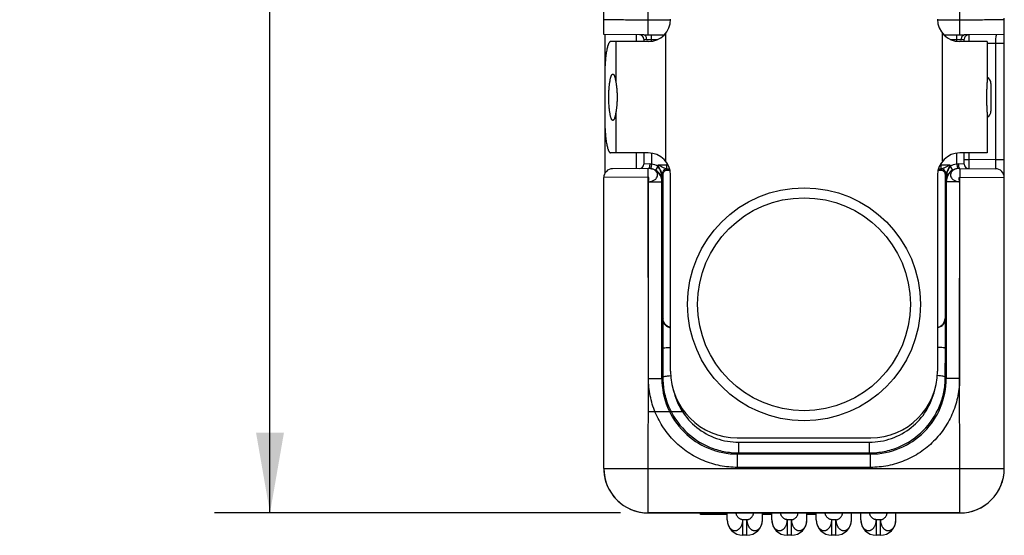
# Model space of a CAD drawing. Header units: inches. Extents: x 0 to 22, y 0 to 17.
# Tile 61 of 64: x 17 to 19.3, y 11.5 to 12.7. Entities that reach past the tile are written whole.
import ezdxf

# ---------------------------------------------------------------- set-up
doc = ezdxf.new("R2010")
doc.units = ezdxf.units.IN
doc.header["$LTSCALE"] = 1.21
doc.header["$MEASUREMENT"] = 0
doc.layers.get('0').update_dxf_attribs({"linetype": 'CONTINUOUS'})
for name, color, linetype in [('02___PRT_ALL_AXES', 7, 'CONTINUOUS'), ('DIMENSIONS', 7, 'CONTINUOUS'), ('FEATURES', 7, 'CONTINUOUS')]:
    doc.layers.add(name, color=color, linetype=linetype)
doc.styles.get("Standard").update_dxf_attribs({"font": 'txt', "width": 0.8})
doc.dimstyles.new('DIMSTYLE_1', dxfattribs={"dimtxt": 0.125, "dimasz": 0.18, "dimexe": 0.125, "dimexo": 0.0625, "dimgap": 0.0625, "dimtad": 0, "dimtih": 1, "dimtoh": 1, "dimzin": 4, "dimdsep": 46, "dimtxsty": 'STANDARD', "dimblk": '_FILLED', "dimblk1": '_FILLED', "dimblk2": '_FILLED', "dimcen": 0.09, "dimadec": 0, "dimazin": 0, "dimtp": 0.001, "dimtm": 0.001, "dimtfac": 1, "dimtofl": 0, "dimtmove": 0, "dimatfit": 3, "dimldrblk": '_FILLED', "dimfxl": 1, "dimtolj": 1, "dimtzin": 4, "dimarcsym": 0})

# ---------------------------------------------------------------- blocks, each defined once
blk = doc.blocks.new('_FILLED')
at = {"color": 0, "linetype": 'BYBLOCK'}
blk.add_solid([(0, 0), (-1, 0.174), (-1, -0.174)], dxfattribs=at)
blk = doc.blocks.new('*D3')
at = {"layer": 'DIMENSIONS', "color": 2, "linetype": 'CONTINUOUS'}
for p, q in [((18.3883, 14.3432), (17.4854, 14.3432)), ((17.6104, 14.3432), (17.6104, 13.0768)), ((17.6104, 11.5605), (17.6104, 12.8268)), ((18.3979, 11.5605), (17.4854, 11.5605))]:
    blk.add_line(p, q, dxfattribs=at)
at = {"layer": 'DIMENSIONS', "color": 2, "linetype": 'CONTINUOUS', "xscale": 0.18, "yscale": 0.18, "zscale": 0.18}
for p, rotation in [((17.6104, 14.3432), 90), ((17.6104, 11.5605), 270)]:
    blk.add_blockref('_FILLED', p, dxfattribs=dict(at, rotation=rotation))
at = {"layer": 'DIMENSIONS', "color": 2, "linetype": 'CONTINUOUS', "insert": (17.6104, 13.0143), "char_height": 0.125, "width": 1.125, "attachment_point": 2, "line_spacing_factor": 0.9}
blk.add_mtext('2.78{\\Ftxt.shx;\\W1.000000;\\H0.125000; }[70.7]', dxfattribs=at)

msp = doc.modelspace()

# ---------------------------------------------------------------- linework, layer by layer
at = {"color": 7, "linetype": 'CONTINUOUS'}
for p, q in [((18.3604, 12.635), (18.3604, 14.3162)), ((18.4604, 12.6342), (18.4604, 12.6941)), ((19.1604, 12.6342), (19.1604, 12.6941)), ((18.5104, 12.6676), (18.4604, 12.6676)), ((19.1604, 12.6676), (19.1104, 12.6676)), ((19.2604, 11.6605), (19.2604, 12.6684)), ((18.4504, 12.6342), (18.3604, 12.635)), ((18.4504, 12.6342), (18.4961, 12.6342)), ((18.4674, 12.6197), (18.4674, 12.6342)), ((19.1247, 12.6342), (19.1704, 12.6342)), ((19.1534, 12.6197), (19.1534, 12.6342)), ((19.2604, 12.635), (19.1704, 12.6342)), ((19.1804, 12.6343), (19.1804, 12.6192)), ((18.4504, 12.6243), (18.4504, 12.6192)), ((18.4504, 12.6243), (18.4567, 12.6242)), ((18.4567, 12.6242), (18.4822, 12.6242)), ((19.1387, 12.6242), (19.1642, 12.6242)), ((19.1642, 12.6242), (19.1704, 12.6243)), ((19.1704, 12.6192), (19.1704, 12.6243)), ((19.2404, 12.6148), (19.2219, 12.6146)), ((19.2604, 12.6148), (19.2404, 12.6148)), ((19.2404, 12.6148), (19.2404, 12.3536)), ((19.2304, 12.5254), (19.2304, 12.463)), ((18.4504, 12.3692), (18.4504, 12.3441)), ((18.4674, 12.3687), (18.4674, 12.3439)), ((19.1534, 12.3439), (19.1534, 12.3687)), ((19.1704, 12.3441), (19.1704, 12.3692)), ((19.1804, 12.3692), (19.1804, 12.3541)), ((18.5024, 12.3464), (18.5024, 12.3416)), ((19.1185, 12.3416), (19.1185, 12.3464)), ((19.1704, 12.3541), (19.1804, 12.3541)), ((19.2404, 12.3536), (19.1804, 12.3541)), ((19.1804, 12.3541), (19.1804, 12.3341)), ((19.2604, 12.3536), (19.2404, 12.3536)), ((19.2404, 12.3536), (19.2406, 12.3336)), ((18.4618, 12.3343), (18.3803, 12.3336)), ((18.4636, 12.3443), (18.4504, 12.3441)), ((18.4604, 12.3143), (18.4603, 12.3343)), ((18.4674, 12.3439), (18.466, 12.334)), ((18.482, 12.3387), (18.4769, 12.3301)), ((18.5024, 12.3416), (18.482, 12.3416)), ((18.482, 12.3387), (18.482, 12.3416)), ((18.504, 12.3307), (18.502, 12.3326)), ((18.5022, 12.3326), (18.5024, 12.3416)), ((18.5051, 12.3416), (18.5024, 12.3416)), ((19.1185, 12.3416), (19.1158, 12.3416)), ((19.1189, 12.3326), (19.1169, 12.3307)), ((19.1389, 12.3416), (19.1185, 12.3416)), ((19.1187, 12.3326), (19.1185, 12.3416)), ((19.1389, 12.3416), (19.1389, 12.3387)), ((19.1389, 12.3387), (19.1439, 12.3301)), ((19.1534, 12.3439), (19.1549, 12.334)), ((19.1704, 12.3441), (19.1573, 12.3443)), ((19.1591, 12.3343), (19.1585, 12.3343)), ((19.1591, 12.3343), (19.2406, 12.3336)), ((19.1606, 12.3343), (19.1604, 12.3143)), ((18.4604, 12.3143), (18.3604, 12.3136)), ((18.3604, 11.6605), (18.3604, 12.3136)), ((18.4608, 11.8627), (18.4604, 12.3143)), ((18.4608, 11.8627), (18.461, 12.3043)), ((18.461, 12.3043), (18.491, 12.3043)), ((18.492, 12.3043), (18.491, 12.3043)), ((18.491, 11.8627), (18.491, 12.3043)), ((18.4937, 12.321), (18.492, 12.3226)), ((18.492, 12.3043), (18.492, 12.3226)), ((18.4937, 11.9969), (18.4937, 12.321)), ((18.5104, 11.8792), (18.5104, 12.3192)), ((19.1104, 12.3192), (19.1104, 11.8792)), ((19.1289, 12.3226), (19.1272, 12.321)), ((19.1272, 12.321), (19.1272, 11.9969)), ((19.1289, 12.3226), (19.1289, 12.3043)), ((19.1299, 12.3043), (19.1289, 12.3043)), ((19.1599, 12.3043), (19.1299, 12.3043)), ((19.1299, 12.3043), (19.1299, 11.8627)), ((19.1599, 12.3043), (19.1601, 11.8627)), ((19.1601, 11.8627), (19.1604, 12.3143)), ((19.1604, 12.3143), (19.2604, 12.3136)), ((18.4937, 11.9969), (18.4928, 11.996)), ((18.4928, 11.996), (18.4928, 11.9301)), ((19.1281, 11.996), (19.1272, 11.9969)), ((19.1281, 11.9301), (19.1281, 11.996)), ((18.4928, 11.9301), (18.493, 11.8648)), ((19.1278, 11.8648), (19.1281, 11.9301)), ((18.4604, 11.6605), (18.4608, 11.8627)), ((18.461, 11.8627), (18.491, 11.8627)), ((18.491, 11.8627), (18.493, 11.8648)), ((19.1278, 11.8648), (19.1299, 11.8627)), ((19.1599, 11.8627), (19.1299, 11.8627)), ((19.1604, 11.6605), (19.1601, 11.8627)), ((18.542, 11.7872), (18.4594, 11.7872)), ((18.6604, 11.7292), (18.9604, 11.7292)), ((18.6636, 11.7194), (18.9573, 11.7194)), ((18.6636, 11.6953), (18.6636, 11.7194)), ((18.9573, 11.6953), (18.9573, 11.7194)), ((18.6609, 11.6927), (18.6636, 11.6953)), ((18.96, 11.6927), (18.6609, 11.6927)), ((18.6609, 11.6627), (18.6609, 11.6927)), ((18.6636, 11.6953), (18.9573, 11.6953)), ((18.9573, 11.6953), (18.96, 11.6927)), ((18.96, 11.6627), (18.96, 11.6927)), ((18.3604, 11.6605), (19.2604, 11.6605)), ((18.4604, 11.5604), (18.4604, 11.6605)), ((18.96, 11.6627), (18.6609, 11.6627)), ((19.1604, 11.5603), (19.1604, 11.6605)), ((19.1604, 11.5605), (18.4604, 11.5605)), ((18.4604, 11.5604), (19.1604, 11.5603)), ((18.5774, 11.5572), (18.5774, 11.5604)), ((18.6379, 11.5572), (18.5774, 11.5572)), ((18.6379, 11.5452), (18.6379, 11.5602)), ((18.7169, 11.5452), (18.7169, 11.5602)), ((18.7379, 11.5572), (18.7169, 11.5572)), ((18.7379, 11.5452), (18.7379, 11.5602)), ((18.8169, 11.5452), (18.8169, 11.5602)), ((18.8379, 11.5572), (18.8169, 11.5572)), ((18.8379, 11.5452), (18.8379, 11.5602)), ((18.9169, 11.5452), (18.9169, 11.5602)), ((18.9379, 11.5452), (18.9379, 11.5602)), ((19.0169, 11.5452), (19.0169, 11.5602)), ((18.6819, 11.5452), (18.6729, 11.5452)), ((18.6729, 11.5102), (18.6729, 11.5452)), ((18.6819, 11.5102), (18.6819, 11.5452)), ((18.7819, 11.5452), (18.7729, 11.5452)), ((18.7729, 11.5102), (18.7729, 11.5452)), ((18.7819, 11.5102), (18.7819, 11.5452)), ((18.8819, 11.5452), (18.8729, 11.5452)), ((18.8729, 11.5102), (18.8729, 11.5452)), ((18.8819, 11.5102), (18.8819, 11.5452)), ((18.9819, 11.5452), (18.9729, 11.5452)), ((18.9729, 11.5102), (18.9729, 11.5452)), ((18.9819, 11.5102), (18.9819, 11.5452)), ((18.6819, 11.5102), (18.6729, 11.5102)), ((18.7819, 11.5102), (18.7729, 11.5102)), ((18.8819, 11.5102), (18.8729, 11.5102)), ((18.9819, 11.5102), (18.9729, 11.5102))]:
    msp.add_line(p, q, dxfattribs=at)
at = {"color": 3, "linetype": 'CONTINUOUS'}
for p, q in [((18.3629, 12.635), (18.3629, 12.5575)), ((18.4329, 12.6344), (18.4329, 12.6192)), ((18.3629, 12.4309), (18.3629, 12.3232)), ((18.4329, 12.3692), (18.4329, 12.334))]:
    msp.add_line(p, q, dxfattribs=at)
at = {"color": 7, "linetype": 'CONTINUOUS'}
for points in [[(18.463, 12.3343), (18.4624, 12.3343), (18.4618, 12.3343)], [(18.4664, 12.3338), (18.4662, 12.3338), (18.4659, 12.3339), (18.4655, 12.3339), (18.4651, 12.334), (18.4646, 12.3341), (18.4641, 12.3342), (18.4636, 12.3342), (18.463, 12.3343)], [(18.4665, 12.3337), (18.4666, 12.3337), (18.4664, 12.3338)], [(19.1585, 12.3343), (19.1579, 12.3343), (19.1572, 12.3342), (19.1566, 12.3341), (19.1561, 12.3341), (19.1556, 12.334), (19.1552, 12.3339), (19.1548, 12.3338), (19.1545, 12.3338), (19.1543, 12.3337)]]:
    msp.add_lwpolyline(points, dxfattribs=at)
for radius in [0.2617, 0.2391]:
    msp.add_circle((18.8104, 12.0292), radius, dxfattribs=at)
for centre, radius, start, end in [((19.2336, 12.6683), 0.0268, 0.0247, 7.5656), ((18.4404, 12.6243), 0.01, 0, 89.5001), ((19.1804, 12.6243), 0.01, 100.4445, 179.9999), ((19.2154, 12.5254), 0.015, 0, 64.6052), ((19.2154, 12.463), 0.015, 295.3948, 360), ((18.3804, 12.3136), 0.02, 90.5, 180), ((18.4404, 12.3441), 0.01, 270.5, 360), ((18.461, 12.305), 0.0293, 80.135, 90.5177), ((18.4617, 12.3043), 0.03, 81.7105, 87.8579), ((18.461, 12.3043), 0.03, 359.9969, 79.6328), ((18.4613, 12.3036), 0.0308, 40.7035, 59.4012), ((18.4613, 12.3036), 0.0308, 30.3073, 40.7101), ((18.502, 12.3226), 0.01, 90.0033, 179.9967), ((18.502, 12.3226), 0.01, 90.1225, 180.0024), ((18.5025, 11.2015), 1.1312, 89.6916, 90.0253), ((19.1187, 11.1298), 1.2029, 89.9897, 90.3035), ((19.1189, 12.3226), 0.01, 0.0034, 89.8781), ((19.1189, 12.3226), 0.01, 0.0033, 89.9967), ((19.1599, 12.3043), 0.03, 100.3244, 180.0031), ((19.1597, 12.3036), 0.0308, 139.2938, 149.6883), ((19.1596, 12.3037), 0.0307, 120.5841, 139.3111), ((19.1592, 12.3043), 0.03, 91.9015, 98.2893), ((19.1599, 12.305), 0.0293, 89.4866, 99.8359), ((19.1804, 12.3441), 0.01, 180, 269.5001), ((19.2404, 12.3136), 0.02, 0, 89.5), ((18.4613, 12.3036), 0.0308, 28.1368, 30.3093), ((18.4613, 12.3037), 0.0307, 21.3851, 28.1331), ((18.4618, 12.3038), 0.0303, 0.9606, 21.4303), ((19.1592, 12.3038), 0.0304, 158.6042, 179.0048), ((19.1595, 12.3037), 0.0307, 154.0778, 158.6161), ((19.1596, 12.3036), 0.0307, 149.6896, 154.0744), ((18.6609, 11.8627), 0.17, 179.9925, 270.0075), ((18.6604, 11.8792), 0.15, 180, 270), ((18.96, 11.8627), 0.17, 269.9925, 0.0075), ((18.9604, 11.8792), 0.15, 270, 360), ((18.4602, 11.6605), 0.0998, 180.0044, 184.1795), ((18.4605, 11.6604), 0.1, 179.9982, 269.9876), ((19.1605, 11.6605), 0.1, 269.9959, 359.9948), ((19.1605, 11.6603), 0.1, 269.9944, 0.0049), ((18.4607, 11.6605), 0.1002, 184.1765, 184.4367), ((18.4608, 11.6605), 0.1004, 184.4377, 188.4481), ((18.4608, 11.6605), 0.1003, 188.4484, 188.6859), ((18.4604, 11.6605), 0.1, 188.6836, 192.9144), ((18.4604, 11.6605), 0.1, 192.9288, 270.003), ((18.6729, 11.5452), 0.035, 180, 270), ((18.6819, 11.5452), 0.035, 270, 360), ((18.7729, 11.5452), 0.035, 180, 270), ((18.7819, 11.5452), 0.035, 270, 360), ((18.8729, 11.5452), 0.035, 180, 270), ((18.8819, 11.5452), 0.035, 270, 360), ((18.9729, 11.5452), 0.035, 180, 270), ((18.9819, 11.5452), 0.035, 270, 360)]:
    msp.add_arc(centre, radius, start, end, dxfattribs=at)
for centre, start_param, end_param in [((18.5137, 12.331), -2.077118, -1.800755), ((19.1072, 12.331), -1.340838, -1.064475)]:
    msp.add_ellipse(centre, major_axis=(0.02, 0), ratio=0.017455, start_param=start_param, end_param=end_param, dxfattribs=at)
for points, knots in [([(18.4604, 12.6676), (18.4539, 12.6676), (18.4412, 12.6676), (18.4227, 12.6676), (18.408, 12.6677), (18.3972, 12.6677), (18.39, 12.6678), (18.3834, 12.6678), (18.3776, 12.6679), (18.3725, 12.668), (18.3684, 12.668), (18.3654, 12.6681), (18.3635, 12.6682), (18.3624, 12.6682), (18.3616, 12.6682), (18.361, 12.6683), (18.3607, 12.6683), (18.3604, 12.6683), (18.3604, 12.6684)], [0, 0, 0, 0, 0.195048, 0.382651, 0.555524, 0.634352, 0.707057, 0.772958, 0.831402, 0.881847, 0.923795, 0.956846, 0.969939, 0.980692, 0.989082, 0.995096, 0.998728, 1, 1, 1, 1]), ([(19.2604, 12.6684), (19.2604, 12.6683), (19.2602, 12.6683), (19.2599, 12.6683), (19.2593, 12.6682), (19.2585, 12.6682), (19.2574, 12.6682), (19.2555, 12.6681), (19.2525, 12.668), (19.2484, 12.668), (19.2433, 12.6679), (19.2375, 12.6678), (19.2309, 12.6678), (19.2237, 12.6677), (19.2129, 12.6677), (19.1982, 12.6676), (19.1797, 12.6676), (19.1669, 12.6676), (19.1604, 12.6676)], [0, 0, 0, 0, 0.001272, 0.004904, 0.010918, 0.019308, 0.030061, 0.043154, 0.076205, 0.118153, 0.168598, 0.227042, 0.292943, 0.365648, 0.444476, 0.617349, 0.804952, 1, 1, 1, 1]), ([(18.4567, 12.6242), (18.4567, 12.6255), (18.4564, 12.628), (18.4552, 12.6312), (18.4531, 12.6335), (18.4513, 12.6342), (18.4504, 12.6342)], [0, 0, 0, 0, 0.299065, 0.572703, 0.804004, 1, 1, 1, 1]), ([(19.1641, 12.6242), (19.1642, 12.6255), (19.1645, 12.628), (19.1658, 12.6312), (19.1678, 12.6335), (19.1696, 12.6342), (19.1704, 12.6342)], [0, 0, 0, 0, 0.299867, 0.574096, 0.805173, 1, 1, 1, 1]), ([(19.2438, 12.6348), (19.2435, 12.6348), (19.2427, 12.6345), (19.242, 12.6332), (19.2415, 12.6313), (19.2409, 12.6277), (19.2406, 12.6221), (19.2405, 12.6174), (19.2404, 12.6148)], [0, 0, 0, 0, 0.049917, 0.113926, 0.204529, 0.323781, 0.633693, 1, 1, 1, 1]), ([(18.461, 12.3043), (18.4634, 12.3045), (18.4682, 12.3052), (18.4746, 12.3081), (18.4793, 12.3124), (18.4818, 12.3178), (18.4813, 12.3235), (18.478, 12.3285), (18.4727, 12.3321), (18.4683, 12.3334), (18.466, 12.3339)], [0, 0, 0, 0, 0.14668, 0.284662, 0.408314, 0.51814, 0.622688, 0.734176, 0.860055, 1, 1, 1, 1]), ([(18.4636, 12.3443), (18.4636, 12.343), (18.4635, 12.3407), (18.4631, 12.3375), (18.4626, 12.3355), (18.4618, 12.3343), (18.4614, 12.3343)], [0, 0, 0, 0, 0.362704, 0.674165, 0.890773, 1, 1, 1, 1]), ([(18.492, 12.3226), (18.4919, 12.3227), (18.4917, 12.3231), (18.4913, 12.3237), (18.4908, 12.3246), (18.49, 12.3261), (18.489, 12.3281), (18.4877, 12.3307), (18.4863, 12.3334), (18.4844, 12.337), (18.483, 12.3398), (18.482, 12.3416)], [0, 0, 0, 0, 0.017323, 0.054545, 0.104601, 0.161938, 0.289195, 0.425391, 0.566206, 0.709625, 1, 1, 1, 1]), ([(18.5022, 12.3326), (18.5017, 12.3327), (18.5004, 12.3332), (18.4984, 12.3341), (18.4959, 12.3352), (18.4923, 12.3369), (18.4877, 12.339), (18.4839, 12.3408), (18.482, 12.3416)], [0, 0, 0, 0, 0.070158, 0.178, 0.304613, 0.438517, 0.71662, 1, 1, 1, 1]), ([(18.492, 12.3043), (18.492, 12.3103), (18.491, 12.3194), (18.4871, 12.3309), (18.484, 12.3364), (18.482, 12.3387)], [0, 0, 0, 0, 0.492191, 0.743141, 1, 1, 1, 1]), ([(18.4937, 12.321), (18.4937, 12.3232), (18.4953, 12.3269), (18.4995, 12.33), (18.5024, 12.3307), (18.504, 12.3307)], [0, 0, 0, 0, 0.439392, 0.697069, 1, 1, 1, 1]), ([(18.502, 12.3326), (18.502, 12.3326), (18.502, 12.3326), (18.502, 12.3326), (18.502, 12.3326)], [0, 0, 0, 0, 0.376952, 1, 1, 1, 1]), ([(19.1169, 12.3307), (19.1185, 12.3307), (19.1214, 12.33), (19.1256, 12.3269), (19.1272, 12.3232), (19.1272, 12.321)], [0, 0, 0, 0, 0.302931, 0.560608, 1, 1, 1, 1]), ([(19.1389, 12.3416), (19.137, 12.3408), (19.1332, 12.339), (19.1286, 12.3369), (19.125, 12.3352), (19.1225, 12.3341), (19.1204, 12.3332), (19.1192, 12.3327), (19.1187, 12.3326)], [0, 0, 0, 0, 0.283387, 0.561489, 0.695405, 0.821982, 0.929861, 1, 1, 1, 1]), ([(19.1189, 12.3326), (19.1189, 12.3326), (19.1189, 12.3326), (19.1189, 12.3326), (19.1189, 12.3326)], [0, 0, 0, 0, 0.62229, 1, 1, 1, 1]), ([(19.1389, 12.3416), (19.1379, 12.3398), (19.1365, 12.337), (19.1346, 12.3334), (19.1332, 12.3307), (19.1319, 12.3281), (19.1308, 12.3261), (19.13, 12.3246), (19.1296, 12.3237), (19.1292, 12.3231), (19.129, 12.3227), (19.1289, 12.3226)], [0, 0, 0, 0, 0.290387, 0.433809, 0.574627, 0.710822, 0.838078, 0.895411, 0.94547, 0.982696, 1, 1, 1, 1]), ([(19.1389, 12.3387), (19.1368, 12.3364), (19.1337, 12.3309), (19.1299, 12.3194), (19.1289, 12.3103), (19.1289, 12.3043)], [0, 0, 0, 0, 0.256859, 0.507809, 1, 1, 1, 1]), ([(19.1549, 12.3339), (19.1526, 12.3335), (19.1482, 12.3321), (19.1429, 12.3285), (19.1396, 12.3235), (19.1391, 12.3178), (19.1415, 12.3124), (19.1463, 12.3081), (19.1527, 12.3052), (19.1574, 12.3044), (19.1599, 12.3043)], [0, 0, 0, 0, 0.139989, 0.265865, 0.377367, 0.481894, 0.591742, 0.715307, 0.853347, 1, 1, 1, 1]), ([(19.1573, 12.3443), (19.1573, 12.343), (19.1573, 12.3407), (19.1578, 12.3375), (19.1583, 12.3355), (19.1591, 12.3343), (19.1595, 12.3343)], [0, 0, 0, 0, 0.362697, 0.674156, 0.890768, 1, 1, 1, 1]), ([(18.461, 12.3043), (18.4609, 12.3053), (18.4611, 12.3069), (18.4615, 12.309), (18.4618, 12.3105), (18.462, 12.312), (18.462, 12.3131), (18.4615, 12.3141), (18.4608, 12.3143), (18.4604, 12.3143)], [0, 0, 0, 0, 0.279015, 0.434404, 0.584734, 0.718453, 0.82662, 0.910374, 1, 1, 1, 1]), ([(18.492, 12.3226), (18.492, 12.3226), (18.492, 12.3226), (18.492, 12.3226), (18.492, 12.3226)], [0, 0, 0, 0, 0.415595, 1, 1, 1, 1]), ([(19.1289, 12.3226), (19.1289, 12.3226), (19.1289, 12.3226), (19.1289, 12.3226), (19.1289, 12.3226)], [0, 0, 0, 0, 0.584438, 1, 1, 1, 1]), ([(19.1599, 12.3043), (19.16, 12.3053), (19.1597, 12.3069), (19.1593, 12.309), (19.159, 12.3105), (19.1589, 12.312), (19.1589, 12.3131), (19.1594, 12.3141), (19.1601, 12.3143), (19.1604, 12.3143)], [0, 0, 0, 0, 0.279276, 0.43451, 0.584512, 0.717908, 0.825996, 0.910108, 1, 1, 1, 1]), ([(18.4928, 11.996), (18.4928, 11.9939), (18.4936, 11.9896), (18.4969, 11.9837), (18.5026, 11.9787), (18.5077, 11.9769), (18.5104, 11.9765)], [0, 0, 0, 0, 0.218402, 0.449643, 0.706872, 1, 1, 1, 1]), ([(18.5104, 11.9775), (18.5078, 11.978), (18.503, 11.9799), (18.4976, 11.9848), (18.4944, 11.9907), (18.4937, 11.9948), (18.4937, 11.9969)], [0, 0, 0, 0, 0.291922, 0.548594, 0.780434, 1, 1, 1, 1]), ([(19.1105, 11.9775), (19.1131, 11.978), (19.1179, 11.9799), (19.1233, 11.9848), (19.1264, 11.9907), (19.1272, 11.9948), (19.1272, 11.9969)], [0, 0, 0, 0, 0.291922, 0.548594, 0.780434, 1, 1, 1, 1]), ([(19.1281, 11.996), (19.128, 11.9939), (19.1273, 11.9896), (19.124, 11.9837), (19.1183, 11.9787), (19.1132, 11.9769), (19.1105, 11.9765)], [0, 0, 0, 0, 0.218412, 0.449683, 0.70698, 1, 1, 1, 1]), ([(18.4928, 11.9301), (18.4928, 11.9303), (18.4934, 11.9306), (18.4944, 11.9309), (18.496, 11.9312), (18.4991, 11.9317), (18.504, 11.932), (18.5082, 11.9321), (18.5104, 11.9322)], [0, 0, 0, 0, 0.029523, 0.089113, 0.180555, 0.301588, 0.61782, 1, 1, 1, 1]), ([(19.1281, 11.9301), (19.1281, 11.9303), (19.1275, 11.9306), (19.1265, 11.9309), (19.1249, 11.9312), (19.1218, 11.9317), (19.1169, 11.932), (19.1127, 11.9321), (19.1104, 11.9322)], [0, 0, 0, 0, 0.029523, 0.089114, 0.180556, 0.30159, 0.617823, 1, 1, 1, 1]), ([(18.6609, 11.6627), (18.6479, 11.6627), (18.6217, 11.6653), (18.5839, 11.6767), (18.5491, 11.6953), (18.5186, 11.7204), (18.4936, 11.7509), (18.4781, 11.7799), (18.4692, 11.8046), (18.4645, 11.8236), (18.4616, 11.8431), (18.4608, 11.8561), (18.4608, 11.8627)], [0, 0, 0, 0, 0.124912, 0.249867, 0.374849, 0.499845, 0.624844, 0.749826, 0.812393, 0.874928, 0.937475, 1, 1, 1, 1]), ([(18.493, 11.8648), (18.4931, 11.8654), (18.4952, 11.8667), (18.4987, 11.8676), (18.5043, 11.8685), (18.5085, 11.8688), (18.5108, 11.8688)], [0, 0, 0, 0, 0.107755, 0.321937, 0.630885, 1, 1, 1, 1]), ([(18.493, 11.8648), (18.4931, 11.8538), (18.4953, 11.8317), (18.5083, 11.7893), (18.5398, 11.7421), (18.5871, 11.7106), (18.6299, 11.6976), (18.6524, 11.6953), (18.6636, 11.6953)], [0, 0, 0, 0, 0.124274, 0.248732, 0.497431, 0.747601, 0.873731, 1, 1, 1, 1]), ([(18.9573, 11.6953), (18.9685, 11.6953), (18.9909, 11.6976), (19.0338, 11.7106), (19.0811, 11.7421), (19.1126, 11.7893), (19.1256, 11.8317), (19.1278, 11.8538), (19.1278, 11.8648)], [0, 0, 0, 0, 0.126268, 0.252398, 0.502567, 0.751267, 0.875726, 1, 1, 1, 1]), ([(19.1601, 11.8627), (19.1601, 11.8561), (19.1592, 11.8431), (19.1564, 11.8236), (19.1516, 11.8046), (19.1428, 11.7799), (19.1273, 11.7509), (19.1023, 11.7204), (19.0718, 11.6953), (19.037, 11.6767), (18.9992, 11.6653), (18.973, 11.6627), (18.96, 11.6627)], [0, 0, 0, 0, 0.062525, 0.125072, 0.187607, 0.250174, 0.375156, 0.500155, 0.625151, 0.750133, 0.875088, 1, 1, 1, 1]), ([(19.1278, 11.8648), (19.1278, 11.8654), (19.1257, 11.8667), (19.1222, 11.8676), (19.1165, 11.8685), (19.1124, 11.8688), (19.1101, 11.8688)], [0, 0, 0, 0, 0.107755, 0.321936, 0.630885, 1, 1, 1, 1]), ([(18.5168, 11.836), (18.5206, 11.8198), (18.5336, 11.7883), (18.5677, 11.7502), (18.6126, 11.7252), (18.6467, 11.7194), (18.6636, 11.7194)], [0, 0, 0, 0, 0.247834, 0.497161, 0.74807, 1, 1, 1, 1]), ([(18.9573, 11.7194), (18.9742, 11.7194), (19.0082, 11.7252), (19.0532, 11.7502), (19.0873, 11.7883), (19.1003, 11.8198), (19.1041, 11.836)], [0, 0, 0, 0, 0.251929, 0.502837, 0.752164, 1, 1, 1, 1]), ([(18.6729, 11.5452), (18.6725, 11.5452), (18.6716, 11.5453), (18.6702, 11.5455), (18.6689, 11.546), (18.6671, 11.5467), (18.665, 11.548), (18.6627, 11.55), (18.6607, 11.5522), (18.6595, 11.5544), (18.6587, 11.5561), (18.6583, 11.5575), (18.658, 11.5588), (18.6579, 11.5597), (18.6579, 11.5602)], [0, 0, 0, 0, 0.058854, 0.118788, 0.179969, 0.242399, 0.370296, 0.500659, 0.63087, 0.758358, 0.820537, 0.881477, 0.941223, 1, 1, 1, 1]), ([(18.6819, 11.5452), (18.6829, 11.5452), (18.6842, 11.5455), (18.686, 11.546), (18.6878, 11.5468), (18.6899, 11.5481), (18.6922, 11.55), (18.6941, 11.5523), (18.6954, 11.5544), (18.6962, 11.5561), (18.6966, 11.5575), (18.6969, 11.5588), (18.6969, 11.5597), (18.6969, 11.5602)], [0, 0, 0, 0, 0.119064, 0.180538, 0.243232, 0.371457, 0.501815, 0.631727, 0.758766, 0.820731, 0.881506, 0.941175, 1, 1, 1, 1]), ([(18.7729, 11.5452), (18.772, 11.5452), (18.7706, 11.5455), (18.7689, 11.546), (18.7671, 11.5468), (18.765, 11.5481), (18.7627, 11.55), (18.7607, 11.5523), (18.7595, 11.5544), (18.7587, 11.5561), (18.7583, 11.5575), (18.758, 11.5588), (18.7579, 11.5597), (18.7579, 11.5602)], [0, 0, 0, 0, 0.119064, 0.180538, 0.243232, 0.371457, 0.501815, 0.631727, 0.758766, 0.820731, 0.881506, 0.941175, 1, 1, 1, 1]), ([(18.7819, 11.5452), (18.7829, 11.5452), (18.7842, 11.5455), (18.786, 11.546), (18.7878, 11.5468), (18.7899, 11.5481), (18.7922, 11.55), (18.7941, 11.5523), (18.7954, 11.5544), (18.7962, 11.5561), (18.7966, 11.5575), (18.7969, 11.5588), (18.7969, 11.5597), (18.7969, 11.5602)], [0, 0, 0, 0, 0.119064, 0.180538, 0.243232, 0.371457, 0.501815, 0.631727, 0.758766, 0.820731, 0.881506, 0.941175, 1, 1, 1, 1]), ([(18.8729, 11.5452), (18.872, 11.5452), (18.8706, 11.5455), (18.8689, 11.546), (18.8671, 11.5468), (18.865, 11.5481), (18.8627, 11.55), (18.8607, 11.5523), (18.8595, 11.5544), (18.8587, 11.5561), (18.8583, 11.5575), (18.858, 11.5588), (18.8579, 11.5597), (18.8579, 11.5602)], [0, 0, 0, 0, 0.119064, 0.180538, 0.243232, 0.371457, 0.501815, 0.631727, 0.758766, 0.820731, 0.881506, 0.941175, 1, 1, 1, 1]), ([(18.8819, 11.5452), (18.8824, 11.5452), (18.8833, 11.5453), (18.8847, 11.5455), (18.886, 11.546), (18.8878, 11.5467), (18.8899, 11.548), (18.8922, 11.55), (18.8941, 11.5522), (18.8954, 11.5544), (18.8962, 11.5561), (18.8966, 11.5575), (18.8969, 11.5588), (18.8969, 11.5597), (18.8969, 11.5602)], [0, 0, 0, 0, 0.058854, 0.118788, 0.179969, 0.242399, 0.370296, 0.500659, 0.63087, 0.758358, 0.820537, 0.881477, 0.941223, 1, 1, 1, 1]), ([(18.9729, 11.5452), (18.972, 11.5452), (18.9706, 11.5455), (18.9689, 11.546), (18.9671, 11.5468), (18.965, 11.5481), (18.9627, 11.55), (18.9607, 11.5523), (18.9595, 11.5544), (18.9587, 11.5561), (18.9583, 11.5575), (18.958, 11.5588), (18.9579, 11.5597), (18.9579, 11.5602)], [0, 0, 0, 0, 0.119064, 0.180538, 0.243232, 0.371457, 0.501815, 0.631727, 0.758766, 0.820731, 0.881506, 0.941175, 1, 1, 1, 1]), ([(18.9819, 11.5452), (18.9829, 11.5452), (18.9842, 11.5455), (18.986, 11.546), (18.9878, 11.5468), (18.9899, 11.5481), (18.9922, 11.55), (18.9941, 11.5523), (18.9954, 11.5544), (18.9962, 11.5561), (18.9966, 11.5575), (18.9969, 11.5588), (18.9969, 11.5597), (18.9969, 11.5602)], [0, 0, 0, 0, 0.119064, 0.180538, 0.243232, 0.371457, 0.501815, 0.631727, 0.758766, 0.820731, 0.881506, 0.941175, 1, 1, 1, 1]), ([(18.6379, 11.5452), (18.6379, 11.5444), (18.638, 11.5428), (18.6383, 11.5396), (18.639, 11.5366), (18.6399, 11.5336), (18.6408, 11.5316), (18.6418, 11.5297), (18.643, 11.5279), (18.6442, 11.5263), (18.6456, 11.5249), (18.647, 11.5236), (18.6483, 11.5228), (18.6494, 11.5222), (18.6502, 11.5218), (18.651, 11.5215), (18.6521, 11.5211), (18.6535, 11.5208), (18.6552, 11.5207), (18.657, 11.5208), (18.6584, 11.5211), (18.6595, 11.5215), (18.6603, 11.5218), (18.6611, 11.5222), (18.6622, 11.5228), (18.6632, 11.5234), (18.6642, 11.5242), (18.6652, 11.5251), (18.6663, 11.5263), (18.6677, 11.5279), (18.6688, 11.5297), (18.6699, 11.5316), (18.6708, 11.5337), (18.6715, 11.5358), (18.6721, 11.5381), (18.6727, 11.5412), (18.6729, 11.5436), (18.6729, 11.5452)], [0, 0, 0, 0, 0.036281, 0.072423, 0.143408, 0.177992, 0.211801, 0.244673, 0.276423, 0.306963, 0.336496, 0.365293, 0.393429, 0.407197, 0.420737, 0.434039, 0.447131, 0.472918, 0.498593, 0.524483, 0.55064, 0.563846, 0.577159, 0.590621, 0.604277, 0.632278, 0.64667, 0.661327, 0.691396, 0.722465, 0.754548, 0.787609, 0.821549, 0.856249, 0.891607, 0.927501, 1, 1, 1, 1]), ([(18.6819, 11.5452), (18.682, 11.5444), (18.6821, 11.5428), (18.6824, 11.5404), (18.6828, 11.5381), (18.6834, 11.5358), (18.6841, 11.5336), (18.685, 11.5316), (18.6861, 11.5297), (18.6872, 11.5279), (18.6885, 11.5263), (18.6897, 11.5251), (18.6907, 11.5242), (18.6915, 11.5236), (18.6922, 11.5231), (18.693, 11.5226), (18.6938, 11.5222), (18.6946, 11.5218), (18.6954, 11.5214), (18.6965, 11.5211), (18.6979, 11.5208), (18.6997, 11.5207), (18.7014, 11.5208), (18.7028, 11.5211), (18.7039, 11.5215), (18.705, 11.5219), (18.7063, 11.5226), (18.7079, 11.5236), (18.7093, 11.5249), (18.7107, 11.5263), (18.7119, 11.5279), (18.7131, 11.5297), (18.7141, 11.5316), (18.7149, 11.5337), (18.7159, 11.5366), (18.7166, 11.5396), (18.7169, 11.5428), (18.7169, 11.5444), (18.7169, 11.5452)], [0, 0, 0, 0, 0.036327, 0.072536, 0.1084, 0.143752, 0.178463, 0.212415, 0.245478, 0.277557, 0.308631, 0.338719, 0.353385, 0.367782, 0.381907, 0.395776, 0.409412, 0.422853, 0.43615, 0.449348, 0.475514, 0.501433, 0.527133, 0.552928, 0.56601, 0.579294, 0.606525, 0.634607, 0.663418, 0.693024, 0.72364, 0.755418, 0.788276, 0.822051, 0.856599, 0.927548, 0.963701, 1, 1, 1, 1]), ([(18.7379, 11.5452), (18.7379, 11.5444), (18.738, 11.5428), (18.7383, 11.5396), (18.739, 11.5366), (18.7399, 11.5337), (18.7408, 11.5316), (18.7418, 11.5297), (18.743, 11.5279), (18.7442, 11.5263), (18.7456, 11.5249), (18.747, 11.5236), (18.7486, 11.5226), (18.7499, 11.5219), (18.751, 11.5215), (18.7521, 11.5211), (18.7535, 11.5208), (18.7552, 11.5207), (18.757, 11.5208), (18.7584, 11.5211), (18.7595, 11.5214), (18.7603, 11.5218), (18.7611, 11.5222), (18.7619, 11.5226), (18.7627, 11.5231), (18.7634, 11.5236), (18.7642, 11.5242), (18.7652, 11.5251), (18.7663, 11.5263), (18.7677, 11.5279), (18.7688, 11.5297), (18.7699, 11.5316), (18.7708, 11.5336), (18.7715, 11.5358), (18.7721, 11.5381), (18.7725, 11.5404), (18.7728, 11.5428), (18.7729, 11.5444), (18.7729, 11.5452)], [0, 0, 0, 0, 0.036299, 0.072452, 0.143401, 0.177949, 0.211724, 0.244582, 0.27636, 0.306976, 0.336582, 0.365393, 0.393475, 0.420706, 0.43399, 0.447072, 0.472867, 0.498567, 0.524486, 0.550652, 0.56385, 0.577147, 0.590588, 0.604224, 0.618093, 0.632218, 0.646615, 0.661281, 0.691369, 0.722443, 0.754522, 0.787585, 0.821537, 0.856248, 0.8916, 0.927464, 0.963673, 1, 1, 1, 1]), ([(18.7819, 11.5452), (18.782, 11.5444), (18.7821, 11.5428), (18.7824, 11.5404), (18.7828, 11.5381), (18.7834, 11.5358), (18.7841, 11.5336), (18.785, 11.5316), (18.7861, 11.5297), (18.7872, 11.5279), (18.7885, 11.5263), (18.7897, 11.5251), (18.7907, 11.5242), (18.7915, 11.5236), (18.7922, 11.5231), (18.793, 11.5226), (18.7938, 11.5222), (18.7946, 11.5218), (18.7954, 11.5214), (18.7965, 11.5211), (18.7979, 11.5208), (18.7997, 11.5207), (18.8014, 11.5208), (18.8028, 11.5211), (18.8039, 11.5215), (18.805, 11.5219), (18.8063, 11.5226), (18.8079, 11.5236), (18.8093, 11.5249), (18.8107, 11.5263), (18.8119, 11.5279), (18.8131, 11.5297), (18.8141, 11.5316), (18.8149, 11.5337), (18.8159, 11.5366), (18.8166, 11.5396), (18.8169, 11.5428), (18.8169, 11.5444), (18.8169, 11.5452)], [0, 0, 0, 0, 0.036327, 0.072536, 0.1084, 0.143752, 0.178463, 0.212415, 0.245478, 0.277557, 0.308631, 0.338719, 0.353385, 0.367782, 0.381907, 0.395776, 0.409412, 0.422853, 0.43615, 0.449348, 0.475514, 0.501433, 0.527133, 0.552928, 0.56601, 0.579294, 0.606525, 0.634607, 0.663418, 0.693024, 0.72364, 0.755418, 0.788276, 0.822051, 0.856599, 0.927548, 0.963701, 1, 1, 1, 1]), ([(18.8379, 11.5452), (18.8379, 11.5444), (18.838, 11.5428), (18.8383, 11.5396), (18.839, 11.5366), (18.8399, 11.5337), (18.8408, 11.5316), (18.8418, 11.5297), (18.843, 11.5279), (18.8442, 11.5263), (18.8456, 11.5249), (18.847, 11.5236), (18.8486, 11.5226), (18.8499, 11.5219), (18.851, 11.5215), (18.8521, 11.5211), (18.8535, 11.5208), (18.8552, 11.5207), (18.857, 11.5208), (18.8584, 11.5211), (18.8595, 11.5214), (18.8603, 11.5218), (18.8611, 11.5222), (18.8619, 11.5226), (18.8627, 11.5231), (18.8634, 11.5236), (18.8642, 11.5242), (18.8652, 11.5251), (18.8663, 11.5263), (18.8677, 11.5279), (18.8688, 11.5297), (18.8699, 11.5316), (18.8708, 11.5336), (18.8715, 11.5358), (18.8721, 11.5381), (18.8725, 11.5404), (18.8728, 11.5428), (18.8729, 11.5444), (18.8729, 11.5452)], [0, 0, 0, 0, 0.036299, 0.072452, 0.143401, 0.177949, 0.211724, 0.244582, 0.27636, 0.306976, 0.336582, 0.365393, 0.393475, 0.420706, 0.43399, 0.447072, 0.472867, 0.498567, 0.524486, 0.550652, 0.56385, 0.577147, 0.590588, 0.604224, 0.618093, 0.632218, 0.646615, 0.661281, 0.691369, 0.722443, 0.754522, 0.787585, 0.821537, 0.856248, 0.8916, 0.927464, 0.963673, 1, 1, 1, 1]), ([(18.8819, 11.5452), (18.882, 11.5436), (18.8822, 11.5412), (18.8828, 11.5381), (18.8834, 11.5358), (18.8841, 11.5337), (18.885, 11.5316), (18.8861, 11.5297), (18.8872, 11.5279), (18.8885, 11.5263), (18.8897, 11.5251), (18.8907, 11.5242), (18.8917, 11.5234), (18.8927, 11.5228), (18.8938, 11.5222), (18.8946, 11.5218), (18.8954, 11.5215), (18.8965, 11.5211), (18.8979, 11.5208), (18.8997, 11.5207), (18.9014, 11.5208), (18.9028, 11.5211), (18.9039, 11.5215), (18.9047, 11.5218), (18.9055, 11.5222), (18.9066, 11.5228), (18.9079, 11.5236), (18.9093, 11.5249), (18.9107, 11.5263), (18.9119, 11.5279), (18.9131, 11.5297), (18.9141, 11.5316), (18.9149, 11.5336), (18.9159, 11.5366), (18.9166, 11.5396), (18.9169, 11.5428), (18.9169, 11.5444), (18.9169, 11.5452)], [0, 0, 0, 0, 0.072499, 0.108393, 0.143751, 0.178451, 0.212391, 0.245452, 0.277535, 0.308604, 0.338673, 0.35333, 0.367722, 0.395723, 0.409379, 0.422841, 0.436154, 0.44936, 0.475517, 0.501407, 0.527082, 0.552869, 0.565961, 0.579263, 0.592803, 0.606571, 0.634707, 0.663504, 0.693037, 0.723577, 0.755327, 0.788199, 0.822008, 0.856592, 0.927577, 0.963719, 1, 1, 1, 1]), ([(18.9379, 11.5452), (18.9379, 11.5444), (18.938, 11.5428), (18.9383, 11.5396), (18.939, 11.5366), (18.9399, 11.5337), (18.9408, 11.5316), (18.9418, 11.5297), (18.943, 11.5279), (18.9442, 11.5263), (18.9456, 11.5249), (18.947, 11.5236), (18.9486, 11.5226), (18.9499, 11.5219), (18.951, 11.5215), (18.9521, 11.5211), (18.9535, 11.5208), (18.9552, 11.5207), (18.957, 11.5208), (18.9584, 11.5211), (18.9595, 11.5214), (18.9603, 11.5218), (18.9611, 11.5222), (18.9619, 11.5226), (18.9627, 11.5231), (18.9634, 11.5236), (18.9642, 11.5242), (18.9652, 11.5251), (18.9663, 11.5263), (18.9677, 11.5279), (18.9688, 11.5297), (18.9699, 11.5316), (18.9708, 11.5336), (18.9715, 11.5358), (18.9721, 11.5381), (18.9725, 11.5404), (18.9728, 11.5428), (18.9729, 11.5444), (18.9729, 11.5452)], [0, 0, 0, 0, 0.036299, 0.072452, 0.143401, 0.177949, 0.211724, 0.244582, 0.27636, 0.306976, 0.336582, 0.365393, 0.393475, 0.420706, 0.43399, 0.447072, 0.472867, 0.498567, 0.524486, 0.550652, 0.56385, 0.577147, 0.590588, 0.604224, 0.618093, 0.632218, 0.646615, 0.661281, 0.691369, 0.722443, 0.754522, 0.787585, 0.821537, 0.856248, 0.8916, 0.927464, 0.963673, 1, 1, 1, 1]), ([(18.9819, 11.5452), (18.982, 11.5444), (18.9821, 11.5428), (18.9824, 11.5404), (18.9828, 11.5381), (18.9834, 11.5358), (18.9841, 11.5336), (18.985, 11.5316), (18.9861, 11.5297), (18.9872, 11.5279), (18.9885, 11.5263), (18.9897, 11.5251), (18.9907, 11.5242), (18.9915, 11.5236), (18.9922, 11.5231), (18.993, 11.5226), (18.9938, 11.5222), (18.9946, 11.5218), (18.9954, 11.5214), (18.9965, 11.5211), (18.9979, 11.5208), (18.9997, 11.5207), (19.0014, 11.5208), (19.0028, 11.5211), (19.0039, 11.5215), (19.005, 11.5219), (19.0063, 11.5226), (19.0079, 11.5236), (19.0093, 11.5249), (19.0107, 11.5263), (19.0119, 11.5279), (19.0131, 11.5297), (19.0141, 11.5316), (19.0149, 11.5337), (19.0159, 11.5366), (19.0166, 11.5396), (19.0169, 11.5428), (19.0169, 11.5444), (19.0169, 11.5452)], [0, 0, 0, 0, 0.036327, 0.072536, 0.1084, 0.143752, 0.178463, 0.212415, 0.245478, 0.277557, 0.308631, 0.338719, 0.353385, 0.367782, 0.381907, 0.395776, 0.409412, 0.422853, 0.43615, 0.449348, 0.475514, 0.501433, 0.527133, 0.552928, 0.56601, 0.579294, 0.606525, 0.634607, 0.663418, 0.693024, 0.72364, 0.755418, 0.788276, 0.822051, 0.856599, 0.927548, 0.963701, 1, 1, 1, 1])]:
    msp.add_open_spline(points, degree=3, knots=knots, dxfattribs=at)
for points in [[(18.4674, 12.3439), (18.4662, 12.3442), (18.4649, 12.3443), (18.4636, 12.3443)], [(18.4769, 12.3301), (18.4736, 12.3321), (18.4698, 12.3334), (18.466, 12.334)], [(18.482, 12.3387), (18.4776, 12.3414), (18.4725, 12.3431), (18.4674, 12.3439)], [(19.1534, 12.3439), (19.1483, 12.3431), (19.1433, 12.3414), (19.1389, 12.3387)], [(19.1549, 12.334), (19.1511, 12.3334), (19.1473, 12.3321), (19.1439, 12.3301)], [(19.1573, 12.3443), (19.156, 12.3443), (19.1547, 12.3442), (19.1534, 12.3439)]]:
    msp.add_open_spline(points, degree=3, dxfattribs=at)
at = {"layer": '02___PRT_ALL_AXES', "color": 7, "linetype": 'CONTINUOUS'}
for p, q in [((18.3877, 12.6192), (18.3877, 12.5274)), ((19.2219, 12.6192), (19.2219, 12.5274)), ((18.3877, 12.461), (18.3877, 12.3692)), ((19.2219, 12.461), (19.2219, 12.3692))]:
    msp.add_line(p, q, dxfattribs=at)
for points, knots in [([(18.3718, 12.4942), (18.3718, 12.4976), (18.3719, 12.5042), (18.3723, 12.5124), (18.3728, 12.5186), (18.3733, 12.523), (18.3738, 12.5271), (18.3744, 12.5309), (18.375, 12.5343), (18.3757, 12.5373), (18.3765, 12.5399), (18.3772, 12.5418), (18.3777, 12.5431), (18.3781, 12.5439), (18.3786, 12.5446), (18.379, 12.5452), (18.3794, 12.5456), (18.3799, 12.546), (18.3803, 12.5462), (18.3806, 12.5462), (18.3808, 12.5462)], [0, 0, 0, 0, 0.187584, 0.368277, 0.45385, 0.535215, 0.611643, 0.682426, 0.746947, 0.804685, 0.855185, 0.898169, 0.916799, 0.933521, 0.948378, 0.96145, 0.972869, 0.982847, 0.991726, 1, 1, 1, 1]), ([(18.3808, 12.5462), (18.381, 12.5462), (18.3813, 12.5461), (18.3818, 12.5459), (18.3823, 12.5455), (18.3828, 12.5449), (18.3833, 12.5442), (18.3837, 12.5434), (18.3842, 12.5424), (18.3847, 12.5412), (18.3851, 12.54), (18.3857, 12.538), (18.3864, 12.5352), (18.3871, 12.5315), (18.3875, 12.5288), (18.3877, 12.5274)], [0, 0, 0, 0, 0.024142, 0.050456, 0.080641, 0.115806, 0.156581, 0.203316, 0.256198, 0.31531, 0.380626, 0.452068, 0.612859, 0.796285, 1, 1, 1, 1]), ([(18.3877, 12.5274), (18.3881, 12.525), (18.3888, 12.5198), (18.3897, 12.5117), (18.3903, 12.5031), (18.3905, 12.4972), (18.3905, 12.4942)], [0, 0, 0, 0, 0.223663, 0.469888, 0.731182, 1, 1, 1, 1]), ([(19.2219, 12.461), (19.2219, 12.4622), (19.2218, 12.4646), (19.2217, 12.4698), (19.2215, 12.4767), (19.2212, 12.4853), (19.2211, 12.4942), (19.2212, 12.5031), (19.2215, 12.5117), (19.2217, 12.5186), (19.2218, 12.5238), (19.2219, 12.5262), (19.2219, 12.5274)], [0, 0, 0, 0, 0.053945, 0.111284, 0.234214, 0.365093, 0.500009, 0.634924, 0.7658, 0.888723, 0.946057, 1, 1, 1, 1]), ([(18.3808, 12.4422), (18.3806, 12.4422), (18.3803, 12.4422), (18.3799, 12.4424), (18.3794, 12.4428), (18.379, 12.4432), (18.3786, 12.4438), (18.3781, 12.4445), (18.3777, 12.4453), (18.3772, 12.4466), (18.3765, 12.4485), (18.3757, 12.4511), (18.375, 12.4541), (18.3744, 12.4575), (18.3738, 12.4613), (18.3733, 12.4654), (18.3728, 12.4698), (18.3723, 12.476), (18.3719, 12.4842), (18.3718, 12.4908), (18.3718, 12.4942)], [0, 0, 0, 0, 0.008274, 0.017153, 0.027131, 0.03855, 0.051622, 0.066479, 0.083201, 0.101831, 0.144815, 0.195315, 0.253053, 0.317574, 0.388357, 0.464785, 0.54615, 0.631723, 0.812416, 1, 1, 1, 1]), ([(18.3905, 12.4942), (18.3905, 12.4912), (18.3903, 12.4853), (18.3897, 12.4767), (18.3888, 12.4686), (18.3881, 12.4634), (18.3877, 12.461)], [0, 0, 0, 0, 0.26881, 0.530104, 0.776333, 1, 1, 1, 1]), ([(18.3877, 12.461), (18.3875, 12.4596), (18.3871, 12.4569), (18.3864, 12.4532), (18.3857, 12.4504), (18.3851, 12.4484), (18.3847, 12.4472), (18.3842, 12.446), (18.3837, 12.445), (18.3833, 12.4442), (18.3828, 12.4435), (18.3823, 12.4429), (18.3818, 12.4425), (18.3813, 12.4423), (18.381, 12.4422), (18.3808, 12.4422)], [0, 0, 0, 0, 0.203715, 0.387141, 0.547932, 0.619374, 0.68469, 0.743802, 0.796684, 0.843419, 0.884194, 0.919359, 0.949544, 0.975858, 1, 1, 1, 1])]:
    msp.add_open_spline(points, degree=3, knots=knots, dxfattribs=at)
at = {"layer": 'FEATURES', "color": 7, "linetype": 'CONTINUOUS'}
for p, q in [((18.499, 12.6374), (18.499, 12.351)), ((19.1219, 12.351), (19.1219, 12.6374)), ((18.4604, 12.6192), (18.3758, 12.6192)), ((19.2219, 12.6192), (19.1604, 12.6192)), ((18.3627, 12.5442), (18.3627, 12.4442)), ((18.4604, 12.3692), (18.3758, 12.3692)), ((19.2219, 12.3692), (19.1604, 12.3692))]:
    msp.add_line(p, q, dxfattribs=at)
for centre, start, end in [((18.4604, 12.6692), 270, 360), ((19.1604, 12.6692), 180, 270), ((18.4604, 12.3192), 0, 90), ((19.1604, 12.3192), 90, 180)]:
    msp.add_arc(centre, 0.05, start, end, dxfattribs=at)
for points, knots in [([(18.3758, 12.6192), (18.3755, 12.6192), (18.3751, 12.6191), (18.3744, 12.6188), (18.3738, 12.6184), (18.3732, 12.6177), (18.3726, 12.6169), (18.3719, 12.6159), (18.3713, 12.6148), (18.3707, 12.6134), (18.3702, 12.612), (18.3694, 12.6097), (18.3684, 12.6064), (18.3674, 12.602), (18.3665, 12.5971), (18.3656, 12.5916), (18.3649, 12.5857), (18.3642, 12.5794), (18.3635, 12.5704), (18.3629, 12.5587), (18.3627, 12.5491), (18.3627, 12.5442)], [0, 0, 0, 0, 0.008271, 0.017153, 0.027131, 0.038547, 0.051618, 0.066478, 0.083204, 0.101831, 0.122372, 0.14482, 0.195326, 0.253059, 0.317583, 0.388362, 0.464781, 0.546157, 0.631748, 0.812375, 1, 1, 1, 1]), ([(18.3627, 12.4442), (18.3627, 12.4393), (18.3629, 12.4297), (18.3635, 12.418), (18.3642, 12.409), (18.3649, 12.4027), (18.3656, 12.3968), (18.3665, 12.3913), (18.3674, 12.3864), (18.3684, 12.382), (18.3694, 12.3787), (18.3702, 12.3764), (18.3707, 12.3749), (18.3713, 12.3736), (18.3719, 12.3725), (18.3726, 12.3715), (18.3732, 12.3707), (18.3738, 12.37), (18.3744, 12.3696), (18.3751, 12.3693), (18.3755, 12.3692), (18.3758, 12.3692)], [0, 0, 0, 0, 0.187625, 0.368252, 0.453843, 0.535219, 0.611638, 0.682417, 0.746941, 0.804674, 0.85518, 0.877628, 0.898169, 0.916796, 0.933522, 0.948382, 0.961453, 0.972869, 0.982847, 0.991729, 1, 1, 1, 1])]:
    msp.add_open_spline(points, degree=3, knots=knots, dxfattribs=at)

# ---------------------------------------------------------------- dimensions: what is measured, and where the dimension line sits
at = {"layer": 'DIMENSIONS', "color": 2, "linetype": 'CONTINUOUS'}
dim = msp.add_linear_dim(base=(17.6104, 14.3432), p1=(18.4604, 11.5605), p2=(18.4508, 14.3432), angle=90, dimstyle='DIMSTYLE_1', dxfattribs=at)
dim.commit()
dim.dimension.update_dxf_attribs({"geometry": '*D3', "text_midpoint": (17.6104, 12.9518), "dimtype": 160})

doc.saveas('drawing.dxf')
